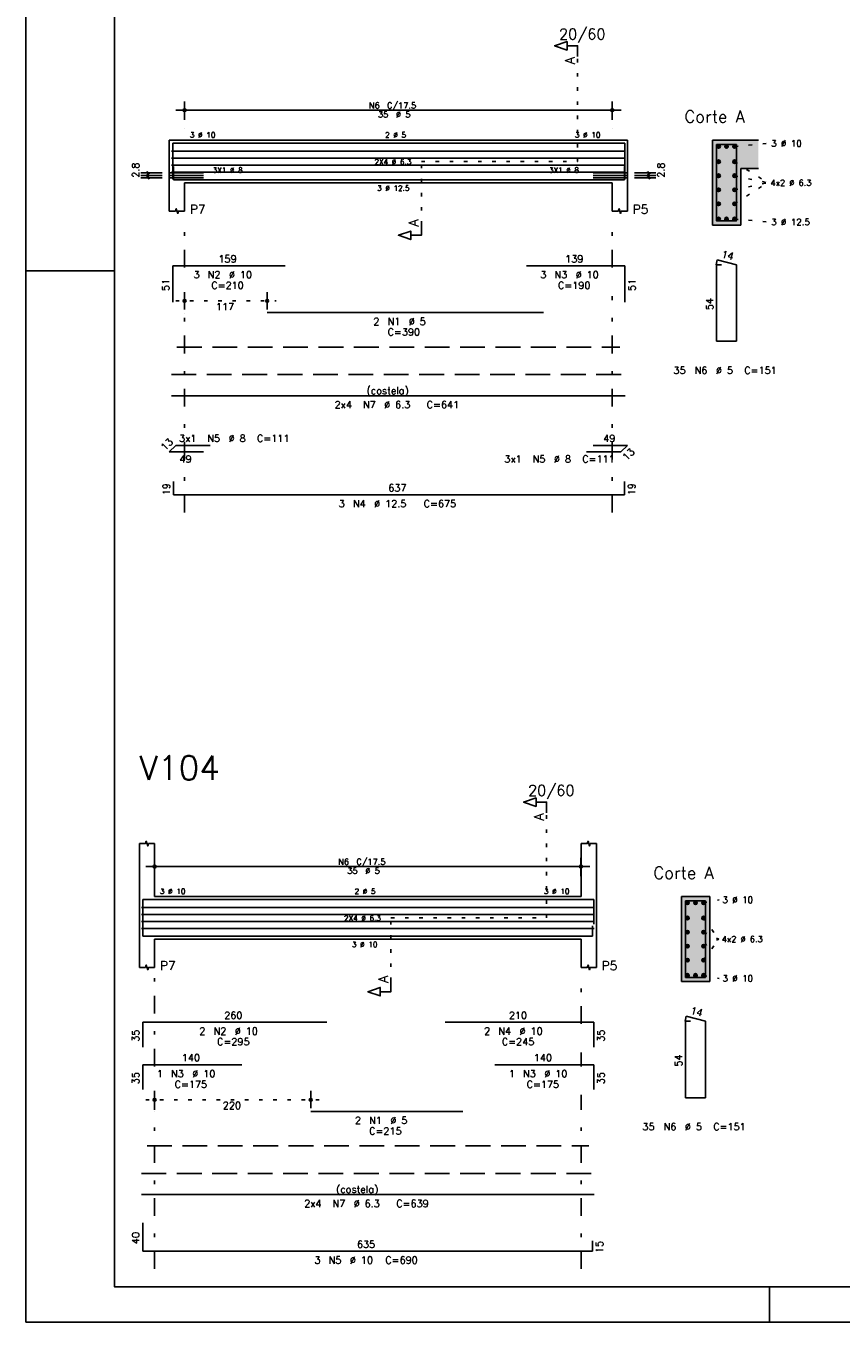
# Model space of a CAD drawing. Extents: x 0 to 84.1, y 0 to 59.4.
# Tile 1 of 7: x 0 to 23, y 0 to 36.6. Entities that reach past the tile are written whole.
import ezdxf

# ---------------------------------------------------------------- set-up
doc = ezdxf.new("R2010")
doc.units = 0
doc.header["$MEASUREMENT"] = 0
for name, pattern in [('ESTILO_TQS_0001', [1, 0.7, -0.3]), ('ESTILO_TQS_0002', [0.4, 0.1, -0.3]), ('ESTILO_TQS_0003', [1.5, 0.5, -0.4, 0.1, -0.5])]:
    doc.linetypes.add(name, pattern=pattern)
for name, color, linetype in [('1', 1, 'CONTINUOUS'), ('2', 2, 'CONTINUOUS'), ('4', 4, 'CONTINUOUS'), ('6', 6, 'CONTINUOUS'), ('7', 7, 'CONTINUOUS'), ('9', 9, 'CONTINUOUS')]:
    doc.layers.add(name, color=color, linetype=linetype)
doc.styles.get("Standard").update_dxf_attribs({"font": 'ROMANS.SHX'})

msp = doc.modelspace()

# ---------------------------------------------------------------- linework, layer by layer
at = {"layer": '1', "linetype": 'ESTILO_TQS_0002'}
for p, q in [((15.5831, 32.79), (15.5831, 35.76)), ((20.0145, 33.215), (20.9595, 33.3)), ((11.1698, 31.005), (11.1698, 32.79)), ((11.1698, 32.79), (15.5831, 32.79)), ((20.0145, 32.78448), (20.9445, 32.19)), ((20.0145, 32.38816), (20.9445, 32.19)), ((20.0145, 31.59552), (20.9445, 32.19)), ((20.0145, 31.99184), (20.9445, 32.19)), ((20.0145, 31.165), (20.9595, 31.08)), ((4.2315, 28.85), (7.0643, 28.85)), ((14.7079, 11.42), (14.7079, 14.39)), ((19.1381, 11.845), (19.5831, 11.93)), ((10.309, 9.635), (10.309, 11.42)), ((10.309, 11.42), (14.7079, 11.42)), ((19.1381, 11.41448), (19.5681, 10.82)), ((19.1381, 11.01816), (19.5681, 10.82)), ((19.1381, 10.22552), (19.5681, 10.82)), ((19.1381, 10.62184), (19.5681, 10.82)), ((19.1381, 9.795), (19.5831, 9.71)), ((3.3851, 6.28), (8.2939, 6.28))]:
    msp.add_line(p, q, dxfattribs=at)
at = {"layer": '1', "linetype": 'ESTILO_TQS_0001'}
for p, q in [((4.2658, 27.545), (16.7738, 27.545)), ((3.42, 4.975), (15.898, 4.975))]:
    msp.add_line(p, q, dxfattribs=at)
at = {"layer": '1', "linetype": 'Continuous'}
for centre in [(19.5645, 33.215), (19.7895, 33.215), (20.0145, 33.215), (19.5645, 32.78448), (20.0145, 32.78448), (19.5645, 32.38816), (20.0145, 32.38816), (19.5645, 31.99184), (20.0145, 31.99184), (19.5645, 31.59552), (20.0145, 31.59552), (19.5645, 31.165), (19.7895, 31.165), (20.0145, 31.165), (18.6881, 11.845), (18.9131, 11.845), (19.1381, 11.845), (18.6881, 11.41448), (19.1381, 11.41448), (18.6881, 11.01816), (19.1381, 11.01816), (18.6881, 10.62184), (19.1381, 10.62184), (18.6881, 10.22552), (19.1381, 10.22552), (18.6881, 9.795), (18.9131, 9.795), (19.1381, 9.795)]:
    msp.add_circle(centre, 0.05, dxfattribs=at)
at = {"layer": '2', "linetype": 'Continuous'}
for p, q in [((0, 59.400002), (0, 0)), ((4.4815, 33.97), (4.4815, 34.49)), ((16.5615, 33.97), (16.5615, 34.49)), ((4.2315, 34.24), (16.8115, 34.24)), ((4.4815, 33.72), (4.4815, 33.72)), ((16.5615, 33.72), (16.5615, 33.72)), ((4.0501, 33.39), (4.0501, 32.19)), ((4.0501, 33.39), (4.4815, 33.39)), ((4.4815, 33.39), (16.5581, 33.39)), ((16.5581, 33.39), (16.9895, 33.39)), ((16.9895, 33.39), (16.9895, 32.19)), ((20.6895, 33.39), (19.3895, 33.39)), ((19.3895, 33.39), (19.3895, 30.99)), ((3.8501, 32.47), (3.2501, 32.47)), ((3.8501, 32.4), (3.2501, 32.4)), ((3.8501, 32.33), (3.2501, 32.33)), ((3.4851, 32.435), (3.4151, 32.505)), ((3.4851, 32.365), (3.4151, 32.435)), ((3.4851, 32.295), (3.4151, 32.365)), ((3.4501, 32.33), (3.4501, 32.47)), ((17.1895, 32.47), (17.7895, 32.47)), ((17.1895, 32.4), (17.7895, 32.4)), ((17.1895, 32.33), (17.7895, 32.33)), ((17.6245, 32.435), (17.5545, 32.505)), ((17.6245, 32.365), (17.5545, 32.435)), ((17.6245, 32.295), (17.5545, 32.365)), ((17.5895, 32.33), (17.5895, 32.47)), ((20.1895, 30.99), (20.1895, 32.59)), ((20.1895, 32.59), (20.6895, 32.59)), ((4.0501, 32.19), (4.0501, 31.39)), ((4.4815, 32.19), (16.5581, 32.19)), ((4.4815, 32.19), (4.4815, 31.39)), ((16.5581, 32.19), (16.5581, 31.39)), ((16.9895, 32.19), (16.9895, 31.39)), ((19.3895, 30.99), (20.1895, 30.99)), ((0, 29.700001), (0.5, 29.700001)), ((0.5, 29.700001), (1.5, 29.700001)), ((1.5, 29.700001), (2.5, 29.700001)), ((4.4815, 28.61), (4.4815, 29.1)), ((6.8143, 28.61), (6.8143, 29.1)), ((4.4815, 28.51), (4.4815, 28.51)), ((6.8143, 28.51), (6.8143, 28.51)), ((3.2049, 12.02), (3.2049, 13.52)), ((3.6351, 12.02), (3.6351, 13.52)), ((15.6829, 12.02), (15.6829, 13.52)), ((16.1131, 12.02), (16.1131, 13.52)), ((3.3851, 12.87), (15.9251, 12.87)), ((3.6351, 12.6), (3.6351, 13.12)), ((15.6751, 12.6), (15.6751, 13.12)), ((3.6351, 12.35), (3.6351, 12.35)), ((15.6751, 12.35), (15.6751, 12.35)), ((3.2049, 12.02), (3.2049, 10.82)), ((3.6351, 12.02), (15.6829, 12.02)), ((16.1131, 12.02), (16.1131, 10.82)), ((19.3131, 12.02), (18.5131, 12.02)), ((18.5131, 12.02), (18.5131, 9.62)), ((19.3131, 9.62), (19.3131, 12.02)), ((3.2049, 10.82), (3.2049, 10.02)), ((3.6351, 10.82), (15.6829, 10.82)), ((3.6351, 10.82), (3.6351, 10.02)), ((15.6829, 10.82), (15.6829, 10.02)), ((16.1131, 10.82), (16.1131, 10.02)), ((18.5131, 9.62), (19.3131, 9.62)), ((3.6351, 6.04), (3.6351, 6.53)), ((8.0439, 6.04), (8.0439, 6.53)), ((3.6351, 5.94), (3.6351, 5.94)), ((8.0439, 5.94), (8.0439, 5.94)), ((21, 1), (21, 0)), ((0, 0), (84.100006, 0))]:
    msp.add_line(p, q, dxfattribs=at)
at = {"layer": '2', "linetype": 'ESTILO_TQS_0003'}
for p, q in [((4.4815, 29.792), (4.4815, 31.09)), ((16.5581, 29.792), (16.5581, 31.09)), ((4.4815, 22.87), (4.4815, 28.988)), ((16.5581, 22.87), (16.5581, 28.988)), ((3.6351, 7.222), (3.6351, 9.72)), ((15.6829, 8.422), (15.6829, 9.72)), ((15.6829, 7.222), (15.6829, 7.618)), ((3.6351, 1.5), (3.6351, 6.418)), ((15.6829, 1.5), (15.6829, 6.418))]:
    msp.add_line(p, q, dxfattribs=at)
at = {"layer": '2', "linetype": 'Continuous'}
for points in [[(83.100006, 1), (2.5, 1), (2.5, 58.400002), (83.100006, 58.400002), (83.100006, 1)], [(15.5831, 35.76), (15.5831, 36.06), (15.2831, 36.06), (15.2831, 35.94), (14.9331, 36.06), (15.2831, 36.18), (15.2831, 36.06)], [(4.0501, 31.39), (4.22266, 31.39), (4.24423, 31.45471), (4.28737, 31.32529), (4.30894, 31.39), (4.4815, 31.39)], [(16.5581, 31.39), (16.73066, 31.39), (16.75223, 31.45471), (16.79537, 31.32529), (16.81694, 31.39), (16.9895, 31.39)], [(11.1698, 31.005), (11.1698, 30.705), (10.8698, 30.705), (10.8698, 30.585), (10.5198, 30.705), (10.8698, 30.825), (10.8698, 30.705)], [(14.7079, 14.39), (14.7079, 14.69), (14.4079, 14.69), (14.4079, 14.57), (14.0579, 14.69), (14.4079, 14.81), (14.4079, 14.69)], [(3.2049, 13.52), (3.37698, 13.52), (3.39849, 13.58453), (3.44151, 13.45547), (3.46302, 13.52), (3.6351, 13.52)], [(15.6829, 13.52), (15.85498, 13.52), (15.87649, 13.58453), (15.91951, 13.45547), (15.94102, 13.52), (16.1131, 13.52)], [(3.2049, 10.02), (3.37698, 10.02), (3.39849, 10.08453), (3.44151, 9.95547), (3.46302, 10.02), (3.6351, 10.02)], [(15.6829, 10.02), (15.85498, 10.02), (15.87649, 10.08453), (15.91951, 9.95547), (15.94102, 10.02), (16.1131, 10.02)], [(10.309, 9.635), (10.309, 9.335), (10.009, 9.335), (10.009, 9.215), (9.659, 9.335), (10.009, 9.455), (10.009, 9.335)]]:
    msp.add_lwpolyline(points, dxfattribs=at)
for centre, radius in [((4.4815, 34.24), 0.041625), ((4.4815, 34.24), 0.02075), ((16.5615, 34.24), 0.041625), ((16.5615, 34.24), 0.02075), ((4.4815, 28.85), 0.04), ((4.4815, 28.85), 0.02), ((6.8143, 28.85), 0.04), ((6.8143, 28.85), 0.02), ((3.6351, 12.87), 0.041625), ((3.6351, 12.87), 0.02075), ((15.6751, 12.87), 0.041625), ((15.6751, 12.87), 0.02075), ((3.6351, 6.28), 0.04), ((3.6351, 6.28), 0.02), ((8.0439, 6.28), 0.04), ((8.0439, 6.28), 0.02)]:
    msp.add_circle(centre, radius, dxfattribs=at)
at = {"layer": '4', "linetype": 'Continuous'}
for p, q in [((4.1101, 33.08724), (16.9299, 33.08724)), ((4.1458, 32.29), (4.1458, 33.31)), ((4.1458, 33.31), (7.3258, 33.31)), ((6.8143, 33.31), (14.6143, 33.31)), ((14.1395, 33.31), (16.9195, 33.31)), ((16.9195, 33.31), (16.9195, 32.29)), ((4.1101, 32.88908), (16.9299, 32.88908)), ((4.1101, 32.69092), (16.9299, 32.69092)), ((4.1658, 32.65), (4.1658, 32.27)), ((16.9058, 32.27), (16.9058, 32.65)), ((5.0201, 32.47), (4.0501, 32.47)), ((5.0201, 32.4), (4.0501, 32.4)), ((5.0201, 32.33), (4.0501, 32.33)), ((4.1101, 32.49276), (16.9299, 32.49276)), ((4.1658, 32.27), (16.9058, 32.27)), ((16.0195, 32.47), (16.9895, 32.47)), ((16.0195, 32.4), (16.9895, 32.4)), ((16.0195, 32.33), (16.9895, 32.33)), ((3.3, 11.24), (3.3, 11.94)), ((3.3, 11.94), (8.5, 11.94)), ((3.3, 11.24), (3.3, 11.94)), ((3.3, 11.94), (6.1, 11.94)), ((8.0439, 11.94), (12.3439, 11.94)), ((11.84166, 11.94), (16.04166, 11.94)), ((13.2431, 11.94), (16.0431, 11.94)), ((16.04166, 11.94), (16.04166, 11.24)), ((16.0431, 11.94), (16.0431, 11.24)), ((3.2649, 11.71724), (16.0535, 11.71724)), ((3.2649, 11.51908), (16.0535, 11.51908)), ((3.3, 11.7), (3.3, 10.9)), ((3.2649, 11.32092), (16.0535, 11.32092)), ((3.2649, 11.12276), (16.0535, 11.12276)), ((16, 10.9), (16, 11.2)), ((3.3, 10.9), (16, 10.9))]:
    msp.add_line(p, q, dxfattribs=at)
for points in [[(19.5095, 33.27), (19.5095, 31.11), (20.0695, 31.11), (20.0695, 33.27), (19.5095, 33.27)], [(18.6331, 11.9), (18.6331, 9.74), (19.1931, 9.74), (19.1931, 11.9), (18.6331, 11.9)]]:
    msp.add_lwpolyline(points, dxfattribs=at)
at = {"layer": '6', "linetype": 'Continuous'}
for p, q in [((4.1458, 28.82), (4.1458, 29.84)), ((4.1458, 29.84), (7.3258, 29.84)), ((14.1395, 29.84), (16.9195, 29.84)), ((16.9195, 29.84), (16.9195, 28.82)), ((19.527282, 30.01), (19.492282, 29.874446)), ((19.6495, 29.87), (19.5095, 29.87)), ((19.5095, 29.87), (19.5095, 27.71)), ((20.0695, 29.87), (19.527282, 30.01)), ((20.0695, 27.71), (20.0695, 29.87)), ((6.8143, 28.52), (14.6143, 28.52)), ((19.5095, 27.71), (20.0695, 27.71)), ((4.1101, 26.17), (16.9299, 26.17)), ((4.0501, 24.586152), (4.233948, 24.77)), ((5.0201, 24.586152), (4.0501, 24.586152)), ((4.233948, 24.77), (5.203948, 24.77)), ((16.805652, 24.586152), (15.835652, 24.586152)), ((16.0195, 24.77), (16.9895, 24.77)), ((16.9895, 24.77), (16.805652, 24.586152)), ((4.1658, 23.75), (4.1658, 23.37)), ((16.9058, 23.37), (16.9058, 23.75)), ((4.1658, 23.37), (16.9058, 23.37)), ((3.3, 7.77), (3.3, 8.47)), ((3.3, 8.47), (8.5, 8.47)), ((11.84166, 8.47), (16.04166, 8.47)), ((16.04166, 8.47), (16.04166, 7.77)), ((18.650882, 8.64), (18.615882, 8.504446)), ((18.7731, 8.5), (18.6331, 8.5)), ((18.6331, 8.5), (18.6331, 6.34)), ((19.1931, 8.5), (18.650882, 8.64)), ((19.1931, 6.34), (19.1931, 8.5)), ((3.3, 6.57), (3.3, 7.27)), ((3.3, 7.27), (6.1, 7.27)), ((13.2431, 7.27), (16.0431, 7.27)), ((16.0431, 7.27), (16.0431, 6.57)), ((18.6331, 6.34), (19.1931, 6.34)), ((8.0439, 5.95), (12.3439, 5.95)), ((3.2649, 3.6), (16.0535, 3.6)), ((3.3, 2.8), (3.3, 2)), ((16, 2), (16, 2.3)), ((3.3, 2), (16, 2))]:
    msp.add_line(p, q, dxfattribs=at)
at = {"layer": '6', "linetype": 'ESTILO_TQS_0001'}
for p, q in [((4.1101, 26.77), (16.9299, 26.77)), ((3.2649, 4.2), (16.0535, 4.2))]:
    msp.add_line(p, q, dxfattribs=at)
at = {"layer": '9', "linetype": 'Continuous'}
for points in [[(19.3895, 30.99), (20.1895, 30.99), (19.3895, 33.39)], [(20.1895, 30.99), (20.1895, 32.59), (19.3895, 33.39)], [(19.3895, 33.39), (20.1895, 32.59), (20.6895, 33.39)], [(20.1895, 32.59), (20.6895, 32.59), (20.6895, 33.39)], [(19.6145, 33.215), (19.5395, 33.258301), (19.517515, 33.232101)], [(19.6145, 33.215), (19.517515, 33.232101), (19.517515, 33.197899)], [(19.6145, 33.215), (19.517515, 33.197899), (19.5395, 33.171699)], [(19.6145, 33.215), (19.573182, 33.26424), (19.5395, 33.258301)], [(19.6145, 33.215), (19.5395, 33.171699), (19.573182, 33.16576)], [(19.6145, 33.215), (19.602802, 33.247139), (19.573182, 33.26424)], [(19.6145, 33.215), (19.573182, 33.16576), (19.602802, 33.182861)], [(19.6145, 33.215), (19.602802, 33.182861), (19.6145, 33.215)], [(19.8395, 33.215), (19.7645, 33.258301), (19.742515, 33.232101)], [(19.8395, 33.215), (19.742515, 33.232101), (19.742515, 33.197899)], [(19.8395, 33.215), (19.742515, 33.197899), (19.7645, 33.171699)], [(19.8395, 33.215), (19.798182, 33.26424), (19.7645, 33.258301)], [(19.8395, 33.215), (19.7645, 33.171699), (19.798182, 33.16576)], [(19.8395, 33.215), (19.827802, 33.247139), (19.798182, 33.26424)], [(19.8395, 33.215), (19.798182, 33.16576), (19.827802, 33.182861)], [(19.8395, 33.215), (19.827802, 33.182861), (19.8395, 33.215)], [(20.0645, 33.215), (19.9895, 33.258301), (19.967515, 33.232101)], [(20.0645, 33.215), (19.967515, 33.232101), (19.967515, 33.197899)], [(20.0645, 33.215), (19.967515, 33.197899), (19.9895, 33.171699)], [(20.0645, 33.215), (20.023182, 33.26424), (19.9895, 33.258301)], [(20.0645, 33.215), (19.9895, 33.171699), (20.023182, 33.16576)], [(20.0645, 33.215), (20.052802, 33.247139), (20.023182, 33.26424)], [(20.0645, 33.215), (20.023182, 33.16576), (20.052802, 33.182861)], [(20.0645, 33.215), (20.052802, 33.182861), (20.0645, 33.215)], [(19.6145, 32.78448), (19.5395, 32.827781), (19.517515, 32.801581)], [(19.6145, 32.78448), (19.517515, 32.801581), (19.517515, 32.767379)], [(19.6145, 32.78448), (19.517515, 32.767379), (19.5395, 32.741179)], [(19.6145, 32.78448), (19.573182, 32.83372), (19.5395, 32.827781)], [(19.6145, 32.78448), (19.5395, 32.741179), (19.573182, 32.73524)], [(19.6145, 32.78448), (19.602802, 32.816619), (19.573182, 32.83372)], [(19.6145, 32.78448), (19.573182, 32.73524), (19.602802, 32.752341)], [(19.6145, 32.78448), (19.602802, 32.752341), (19.6145, 32.78448)], [(20.0645, 32.78448), (19.9895, 32.827781), (19.967515, 32.801581)], [(20.0645, 32.78448), (19.967515, 32.801581), (19.967515, 32.767379)], [(20.0645, 32.78448), (19.967515, 32.767379), (19.9895, 32.741179)], [(20.0645, 32.78448), (20.023182, 32.83372), (19.9895, 32.827781)], [(20.0645, 32.78448), (19.9895, 32.741179), (20.023182, 32.73524)], [(20.0645, 32.78448), (20.052802, 32.816619), (20.023182, 32.83372)], [(20.0645, 32.78448), (20.023182, 32.73524), (20.052802, 32.752341)], [(20.0645, 32.78448), (20.052802, 32.752341), (20.0645, 32.78448)], [(19.6145, 32.38816), (19.5395, 32.431461), (19.517515, 32.405261)], [(19.6145, 32.38816), (19.517515, 32.405261), (19.517515, 32.371059)], [(19.6145, 32.38816), (19.517515, 32.371059), (19.5395, 32.344859)], [(19.6145, 32.38816), (19.573182, 32.4374), (19.5395, 32.431461)], [(19.6145, 32.38816), (19.5395, 32.344859), (19.573182, 32.33892)], [(19.6145, 32.38816), (19.602802, 32.420299), (19.573182, 32.4374)], [(19.6145, 32.38816), (19.573182, 32.33892), (19.602802, 32.356021)], [(19.6145, 32.38816), (19.602802, 32.356021), (19.6145, 32.38816)], [(20.0645, 32.38816), (19.9895, 32.431461), (19.967515, 32.405261)], [(20.0645, 32.38816), (19.967515, 32.405261), (19.967515, 32.371059)], [(20.0645, 32.38816), (19.967515, 32.371059), (19.9895, 32.344859)], [(20.0645, 32.38816), (20.023182, 32.4374), (19.9895, 32.431461)], [(20.0645, 32.38816), (19.9895, 32.344859), (20.023182, 32.33892)], [(20.0645, 32.38816), (20.052802, 32.420299), (20.023182, 32.4374)], [(20.0645, 32.38816), (20.023182, 32.33892), (20.052802, 32.356021)], [(20.0645, 32.38816), (20.052802, 32.356021), (20.0645, 32.38816)], [(19.6145, 31.99184), (19.5395, 32.035141), (19.517515, 32.008941)], [(19.6145, 31.99184), (19.517515, 32.008941), (19.517515, 31.974739)], [(19.6145, 31.99184), (19.517515, 31.974739), (19.5395, 31.948539)], [(19.6145, 31.99184), (19.573182, 32.04108), (19.5395, 32.035141)], [(19.6145, 31.99184), (19.5395, 31.948539), (19.573182, 31.9426)], [(19.6145, 31.99184), (19.602802, 32.023979), (19.573182, 32.04108)], [(19.6145, 31.99184), (19.573182, 31.9426), (19.602802, 31.959701)], [(19.6145, 31.99184), (19.602802, 31.959701), (19.6145, 31.99184)], [(20.0645, 31.99184), (19.9895, 32.035141), (19.967515, 32.008941)], [(20.0645, 31.99184), (19.967515, 32.008941), (19.967515, 31.974739)], [(20.0645, 31.99184), (19.967515, 31.974739), (19.9895, 31.948539)], [(20.0645, 31.99184), (20.023182, 32.04108), (19.9895, 32.035141)], [(20.0645, 31.99184), (19.9895, 31.948539), (20.023182, 31.9426)], [(20.0645, 31.99184), (20.052802, 32.023979), (20.023182, 32.04108)], [(20.0645, 31.99184), (20.023182, 31.9426), (20.052802, 31.959701)], [(20.0645, 31.99184), (20.052802, 31.959701), (20.0645, 31.99184)], [(19.6145, 31.59552), (19.5395, 31.638821), (19.517515, 31.612621)], [(19.6145, 31.59552), (19.517515, 31.612621), (19.517515, 31.578419)], [(19.6145, 31.59552), (19.517515, 31.578419), (19.5395, 31.552219)], [(19.6145, 31.59552), (19.573182, 31.64476), (19.5395, 31.638821)], [(19.6145, 31.59552), (19.5395, 31.552219), (19.573182, 31.54628)], [(19.6145, 31.59552), (19.602802, 31.627659), (19.573182, 31.64476)], [(19.6145, 31.59552), (19.573182, 31.54628), (19.602802, 31.563381)], [(19.6145, 31.59552), (19.602802, 31.563381), (19.6145, 31.59552)], [(20.0645, 31.59552), (19.9895, 31.638821), (19.967515, 31.612621)], [(20.0645, 31.59552), (19.967515, 31.612621), (19.967515, 31.578419)], [(20.0645, 31.59552), (19.967515, 31.578419), (19.9895, 31.552219)], [(20.0645, 31.59552), (20.023182, 31.64476), (19.9895, 31.638821)], [(20.0645, 31.59552), (19.9895, 31.552219), (20.023182, 31.54628)], [(20.0645, 31.59552), (20.052802, 31.627659), (20.023182, 31.64476)], [(20.0645, 31.59552), (20.023182, 31.54628), (20.052802, 31.563381)], [(20.0645, 31.59552), (20.052802, 31.563381), (20.0645, 31.59552)], [(19.6145, 31.165), (19.5395, 31.208301), (19.517515, 31.182101)], [(19.6145, 31.165), (19.517515, 31.182101), (19.517515, 31.147899)], [(19.6145, 31.165), (19.517515, 31.147899), (19.5395, 31.121699)], [(19.6145, 31.165), (19.573182, 31.21424), (19.5395, 31.208301)], [(19.6145, 31.165), (19.5395, 31.121699), (19.573182, 31.11576)], [(19.6145, 31.165), (19.602802, 31.197139), (19.573182, 31.21424)], [(19.6145, 31.165), (19.573182, 31.11576), (19.602802, 31.132861)], [(19.6145, 31.165), (19.602802, 31.132861), (19.6145, 31.165)], [(19.8395, 31.165), (19.7645, 31.208301), (19.742515, 31.182101)], [(19.8395, 31.165), (19.742515, 31.182101), (19.742515, 31.147899)], [(19.8395, 31.165), (19.742515, 31.147899), (19.7645, 31.121699)], [(19.8395, 31.165), (19.798182, 31.21424), (19.7645, 31.208301)], [(19.8395, 31.165), (19.7645, 31.121699), (19.798182, 31.11576)], [(19.8395, 31.165), (19.827802, 31.197139), (19.798182, 31.21424)], [(19.8395, 31.165), (19.798182, 31.11576), (19.827802, 31.132861)], [(19.8395, 31.165), (19.827802, 31.132861), (19.8395, 31.165)], [(20.0645, 31.165), (19.9895, 31.208301), (19.967515, 31.182101)], [(20.0645, 31.165), (19.967515, 31.182101), (19.967515, 31.147899)], [(20.0645, 31.165), (19.967515, 31.147899), (19.9895, 31.121699)], [(20.0645, 31.165), (20.023182, 31.21424), (19.9895, 31.208301)], [(20.0645, 31.165), (19.9895, 31.121699), (20.023182, 31.11576)], [(20.0645, 31.165), (20.052802, 31.197139), (20.023182, 31.21424)], [(20.0645, 31.165), (20.023182, 31.11576), (20.052802, 31.132861)], [(20.0645, 31.165), (20.052802, 31.132861), (20.0645, 31.165)], [(19.3131, 9.62), (19.3131, 12.02), (18.5131, 12.02)], [(19.3131, 9.62), (18.5131, 12.02), (18.5131, 9.62)], [(18.7381, 11.845), (18.6631, 11.888301), (18.641115, 11.862101)], [(18.7381, 11.845), (18.641115, 11.862101), (18.641115, 11.827899)], [(18.7381, 11.845), (18.641115, 11.827899), (18.6631, 11.801699)], [(18.7381, 11.845), (18.696782, 11.89424), (18.6631, 11.888301)], [(18.7381, 11.845), (18.6631, 11.801699), (18.696782, 11.79576)], [(18.7381, 11.845), (18.726402, 11.877139), (18.696782, 11.89424)], [(18.7381, 11.845), (18.696782, 11.79576), (18.726402, 11.812861)], [(18.7381, 11.845), (18.726402, 11.812861), (18.7381, 11.845)], [(18.9631, 11.845), (18.8881, 11.888301), (18.866115, 11.862101)], [(18.9631, 11.845), (18.866115, 11.862101), (18.866115, 11.827899)], [(18.9631, 11.845), (18.866115, 11.827899), (18.8881, 11.801699)], [(18.9631, 11.845), (18.921782, 11.89424), (18.8881, 11.888301)], [(18.9631, 11.845), (18.8881, 11.801699), (18.921782, 11.79576)], [(18.9631, 11.845), (18.951402, 11.877139), (18.921782, 11.89424)], [(18.9631, 11.845), (18.921782, 11.79576), (18.951402, 11.812861)], [(18.9631, 11.845), (18.951402, 11.812861), (18.9631, 11.845)], [(19.1881, 11.845), (19.1131, 11.888301), (19.091115, 11.862101)], [(19.1881, 11.845), (19.091115, 11.862101), (19.091115, 11.827899)], [(19.1881, 11.845), (19.091115, 11.827899), (19.1131, 11.801699)], [(19.1881, 11.845), (19.146782, 11.89424), (19.1131, 11.888301)], [(19.1881, 11.845), (19.1131, 11.801699), (19.146782, 11.79576)], [(19.1881, 11.845), (19.176402, 11.877139), (19.146782, 11.89424)], [(19.1881, 11.845), (19.146782, 11.79576), (19.176402, 11.812861)], [(19.1881, 11.845), (19.176402, 11.812861), (19.1881, 11.845)], [(18.7381, 11.41448), (18.6631, 11.457781), (18.641115, 11.431581)], [(18.7381, 11.41448), (18.641115, 11.431581), (18.641115, 11.397379)], [(18.7381, 11.41448), (18.641115, 11.397379), (18.6631, 11.371179)], [(18.7381, 11.41448), (18.696782, 11.46372), (18.6631, 11.457781)], [(18.7381, 11.41448), (18.6631, 11.371179), (18.696782, 11.36524)], [(18.7381, 11.41448), (18.726402, 11.446619), (18.696782, 11.46372)], [(18.7381, 11.41448), (18.696782, 11.36524), (18.726402, 11.382341)], [(18.7381, 11.41448), (18.726402, 11.382341), (18.7381, 11.41448)], [(19.1881, 11.41448), (19.1131, 11.457781), (19.091115, 11.431581)], [(19.1881, 11.41448), (19.091115, 11.431581), (19.091115, 11.397379)], [(19.1881, 11.41448), (19.091115, 11.397379), (19.1131, 11.371179)], [(19.1881, 11.41448), (19.146782, 11.46372), (19.1131, 11.457781)], [(19.1881, 11.41448), (19.1131, 11.371179), (19.146782, 11.36524)], [(19.1881, 11.41448), (19.176402, 11.446619), (19.146782, 11.46372)], [(19.1881, 11.41448), (19.146782, 11.36524), (19.176402, 11.382341)], [(19.1881, 11.41448), (19.176402, 11.382341), (19.1881, 11.41448)], [(18.7381, 11.01816), (18.6631, 11.061461), (18.641115, 11.035261)], [(18.7381, 11.01816), (18.641115, 11.035261), (18.641115, 11.001059)], [(18.7381, 11.01816), (18.641115, 11.001059), (18.6631, 10.974859)], [(18.7381, 11.01816), (18.696782, 11.0674), (18.6631, 11.061461)], [(18.7381, 11.01816), (18.6631, 10.974859), (18.696782, 10.96892)], [(18.7381, 11.01816), (18.726402, 11.050299), (18.696782, 11.0674)], [(18.7381, 11.01816), (18.696782, 10.96892), (18.726402, 10.986021)], [(18.7381, 11.01816), (18.726402, 10.986021), (18.7381, 11.01816)], [(19.1881, 11.01816), (19.1131, 11.061461), (19.091115, 11.035261)], [(19.1881, 11.01816), (19.091115, 11.035261), (19.091115, 11.001059)], [(19.1881, 11.01816), (19.091115, 11.001059), (19.1131, 10.974859)], [(19.1881, 11.01816), (19.146782, 11.0674), (19.1131, 11.061461)], [(19.1881, 11.01816), (19.1131, 10.974859), (19.146782, 10.96892)], [(19.1881, 11.01816), (19.176402, 11.050299), (19.146782, 11.0674)], [(19.1881, 11.01816), (19.146782, 10.96892), (19.176402, 10.986021)], [(19.1881, 11.01816), (19.176402, 10.986021), (19.1881, 11.01816)], [(18.7381, 10.62184), (18.6631, 10.665141), (18.641115, 10.638941)], [(18.7381, 10.62184), (18.641115, 10.638941), (18.641115, 10.604739)], [(18.7381, 10.62184), (18.641115, 10.604739), (18.6631, 10.578539)], [(18.7381, 10.62184), (18.696782, 10.67108), (18.6631, 10.665141)], [(18.7381, 10.62184), (18.6631, 10.578539), (18.696782, 10.5726)], [(18.7381, 10.62184), (18.726402, 10.653979), (18.696782, 10.67108)], [(18.7381, 10.62184), (18.696782, 10.5726), (18.726402, 10.589701)], [(18.7381, 10.62184), (18.726402, 10.589701), (18.7381, 10.62184)], [(19.1881, 10.62184), (19.1131, 10.665141), (19.091115, 10.638941)], [(19.1881, 10.62184), (19.091115, 10.638941), (19.091115, 10.604739)], [(19.1881, 10.62184), (19.091115, 10.604739), (19.1131, 10.578539)], [(19.1881, 10.62184), (19.146782, 10.67108), (19.1131, 10.665141)], [(19.1881, 10.62184), (19.1131, 10.578539), (19.146782, 10.5726)], [(19.1881, 10.62184), (19.176402, 10.653979), (19.146782, 10.67108)], [(19.1881, 10.62184), (19.146782, 10.5726), (19.176402, 10.589701)], [(19.1881, 10.62184), (19.176402, 10.589701), (19.1881, 10.62184)], [(18.7381, 10.22552), (18.6631, 10.268821), (18.641115, 10.242621)], [(18.7381, 10.22552), (18.696782, 10.27476), (18.6631, 10.268821)], [(18.7381, 10.22552), (18.726402, 10.257659), (18.696782, 10.27476)], [(19.1881, 10.22552), (19.1131, 10.268821), (19.091115, 10.242621)], [(19.1881, 10.22552), (19.146782, 10.27476), (19.1131, 10.268821)], [(19.1881, 10.22552), (19.176402, 10.257659), (19.146782, 10.27476)], [(18.7381, 10.22552), (18.641115, 10.242621), (18.641115, 10.208419)], [(18.7381, 10.22552), (18.641115, 10.208419), (18.6631, 10.182219)], [(18.7381, 10.22552), (18.6631, 10.182219), (18.696782, 10.17628)], [(18.7381, 10.22552), (18.696782, 10.17628), (18.726402, 10.193381)], [(18.7381, 10.22552), (18.726402, 10.193381), (18.7381, 10.22552)], [(19.1881, 10.22552), (19.091115, 10.242621), (19.091115, 10.208419)], [(19.1881, 10.22552), (19.091115, 10.208419), (19.1131, 10.182219)], [(19.1881, 10.22552), (19.1131, 10.182219), (19.146782, 10.17628)], [(19.1881, 10.22552), (19.146782, 10.17628), (19.176402, 10.193381)], [(19.1881, 10.22552), (19.176402, 10.193381), (19.1881, 10.22552)], [(19.3131, 9.62), (18.5131, 9.62), (19.3131, 9.62)], [(18.7381, 9.795), (18.6631, 9.838301), (18.641115, 9.812101)], [(18.7381, 9.795), (18.641115, 9.812101), (18.641115, 9.777899)], [(18.7381, 9.795), (18.641115, 9.777899), (18.6631, 9.751699)], [(18.7381, 9.795), (18.696782, 9.84424), (18.6631, 9.838301)], [(18.7381, 9.795), (18.6631, 9.751699), (18.696782, 9.74576)], [(18.7381, 9.795), (18.726402, 9.827139), (18.696782, 9.84424)], [(18.7381, 9.795), (18.696782, 9.74576), (18.726402, 9.762861)], [(18.7381, 9.795), (18.726402, 9.762861), (18.7381, 9.795)], [(18.9631, 9.795), (18.8881, 9.838301), (18.866115, 9.812101)], [(18.9631, 9.795), (18.866115, 9.812101), (18.866115, 9.777899)], [(18.9631, 9.795), (18.866115, 9.777899), (18.8881, 9.751699)], [(18.9631, 9.795), (18.921782, 9.84424), (18.8881, 9.838301)], [(18.9631, 9.795), (18.8881, 9.751699), (18.921782, 9.74576)], [(18.9631, 9.795), (18.951402, 9.827139), (18.921782, 9.84424)], [(18.9631, 9.795), (18.921782, 9.74576), (18.951402, 9.762861)], [(18.9631, 9.795), (18.951402, 9.762861), (18.9631, 9.795)], [(19.1881, 9.795), (19.1131, 9.838301), (19.091115, 9.812101)], [(19.1881, 9.795), (19.091115, 9.812101), (19.091115, 9.777899)], [(19.1881, 9.795), (19.091115, 9.777899), (19.1131, 9.751699)], [(19.1881, 9.795), (19.146782, 9.84424), (19.1131, 9.838301)], [(19.1881, 9.795), (19.1131, 9.751699), (19.146782, 9.74576)], [(19.1881, 9.795), (19.176402, 9.827139), (19.146782, 9.84424)], [(19.1881, 9.795), (19.146782, 9.74576), (19.176402, 9.762861)], [(19.1881, 9.795), (19.176402, 9.762861), (19.1881, 9.795)]]:
    msp.add_solid(points, dxfattribs=at)

# ---------------------------------------------------------------- texts
at = {"layer": '2', "linetype": 'Continuous'}
for s, height, p in [('20/60', 0.3, (15.0581, 36.24)), ('N6', 0.17, (9.6885, 34.291)), ('C/17.5', 0.17, (10.1985, 34.291)), ('35', 0.17, (9.9435, 34.036)), ('%%c 5', 0.17, (10.4535, 34.036)), ('Corte A', 0.34, (18.5995, 33.89)), ('3 %%c 10', 0.15, (4.6315, 33.465)), ('2 %%c 5', 0.15, (10.1448, 33.465)), ('3 %%c 10', 0.15, (15.5081, 33.465)), ('3 %%c 10', 0.18, (21.0495, 33.21)), (' 3X1 %%c 8', 0.15, (5.1701, 32.47)), ('2X4 %%c 6.3', 0.15, (9.845, 32.70592)), (' 3X1 %%c 8', 0.15, (14.6695, 32.47)), ('4x2 %%c 6.3', 0.17, (21.0295, 32.105)), ('3 %%c 12.5', 0.15, (9.9198, 31.965)), ('P7', 0.25, (4.6315, 31.315)), ('P5', 0.25, (17.1395, 31.315)), ('3 %%c 12.5', 0.18, (21.0495, 30.99)), ('159', 0.2, (5.4358, 29.94)), ('139', 0.2, (15.2295, 29.94)), ('3', 0.2, (4.7358, 29.49)), ('N2', 0.2, (5.1358, 29.49)), ('%%c 10', 0.2, (5.7358, 29.49)), ('3', 0.2, (14.5295, 29.49)), ('N3', 0.2, (14.9295, 29.49)), ('%%c 10', 0.2, (15.5295, 29.49)), ('C=210', 0.2, (5.2358, 29.19)), ('C=190', 0.2, (15.0295, 29.19)), ('117', 0.2, (5.3679, 28.59)), ('2', 0.2, (9.8143, 28.17)), ('N1', 0.2, (10.2143, 28.17)), ('%%c 5', 0.2, (10.8143, 28.17)), ('C=390', 0.2, (10.2143, 27.87)), ('35', 0.2, (18.2895, 26.79)), ('N6', 0.2, (18.8895, 26.79)), ('%%c 5', 0.2, (19.4895, 26.79)), ('C=151', 0.2, (20.2895, 26.79)), ('(costela)', 0.2, (9.62, 26.22)), ('2x4', 0.2, (8.72, 25.82)), ('N7', 0.2, (9.52, 25.82)), ('%%c 6.3', 0.2, (10.12, 25.82)), ('C=641', 0.2, (11.32, 25.82)), ('3x1', 0.2, (4.325872, 24.87)), ('N5', 0.2, (5.125872, 24.87)), ('%%c 8', 0.2, (5.725872, 24.87)), ('C=111', 0.2, (6.525872, 24.87)), ('49', 0.2, (16.3045, 24.87)), ('49', 0.2, (4.3351, 24.286152)), ('3x1', 0.2, (13.513728, 24.286152)), ('N5', 0.2, (14.313728, 24.286152)), ('%%c 8', 0.2, (14.913728, 24.286152)), ('C=111', 0.2, (15.713728, 24.286152)), ('637', 0.2, (10.2358, 23.47)), ('3', 0.2, (8.8358, 23.02)), ('N4', 0.2, (9.2358, 23.02)), ('%%c 12.5', 0.2, (9.8358, 23.02)), ('C=675', 0.2, (11.2358, 23.02)), ('20/60', 0.3, (14.1829, 14.87)), ('N6', 0.17, (8.8221, 12.921)), ('35', 0.17, (9.0771, 12.666)), ('C/17.5', 0.17, (9.3321, 12.921)), ('%%c 5', 0.17, (9.5871, 12.666)), ('Corte A', 0.34, (17.7231, 12.52)), ('3 %%c 10', 0.15, (3.7851, 12.095)), ('2 %%c 5', 0.15, (9.284, 12.095)), ('3 %%c 10', 0.15, (14.6329, 12.095)), ('3 %%c 10', 0.18, (19.6731, 11.84)), ('2X4 %%c 6.3', 0.15, (8.9842, 11.33592)), ('3 %%c 10', 0.15, (9.209, 10.595)), ('4x2 %%c 6.3', 0.17, (19.6531, 10.735)), ('P7', 0.25, (3.7851, 9.945)), ('P5', 0.25, (16.2631, 9.945)), ('3 %%c 10', 0.18, (19.6731, 9.62)), ('260', 0.2, (5.6, 8.57)), ('210', 0.2, (13.64166, 8.57)), ('2', 0.2, (4.9, 8.12)), ('N2', 0.2, (5.3, 8.12)), ('%%c 10', 0.2, (5.9, 8.12)), ('2', 0.2, (12.94166, 8.12)), ('N4', 0.2, (13.34166, 8.12)), ('%%c 10', 0.2, (13.94166, 8.12)), ('C=295', 0.2, (5.4, 7.82)), ('C=245', 0.2, (13.44166, 7.82)), ('140', 0.2, (4.4, 7.37)), ('140', 0.2, (14.3431, 7.37)), ('1', 0.2, (3.7, 6.92)), ('N3', 0.2, (4.1, 6.92)), ('%%c 10', 0.2, (4.7, 6.92)), ('1', 0.2, (13.6431, 6.92)), ('N3', 0.2, (14.0431, 6.92)), ('%%c 10', 0.2, (14.6431, 6.92)), ('C=175', 0.2, (4.2, 6.62)), ('C=175', 0.2, (14.1431, 6.62)), ('220', 0.2, (5.5595, 6.02)), ('2', 0.2, (9.2939, 5.6)), ('C=215', 0.2, (9.6939, 5.3)), ('N1', 0.2, (9.6939, 5.6)), ('%%c 5', 0.2, (10.2939, 5.6)), ('35', 0.2, (17.4131, 5.42)), ('N6', 0.2, (18.0131, 5.42)), ('%%c 5', 0.2, (18.6131, 5.42)), ('C=151', 0.2, (19.4131, 5.42)), ('(costela)', 0.2, (8.7592, 3.65)), ('2x4', 0.2, (7.8592, 3.25)), ('N7', 0.2, (8.6592, 3.25)), ('%%c 6.3', 0.2, (9.2592, 3.25)), ('C=639', 0.2, (10.4592, 3.25)), ('635', 0.2, (9.35, 2.1)), ('3', 0.2, (8.15, 1.65)), ('N5', 0.2, (8.55, 1.65)), ('%%c 10', 0.2, (9.15, 1.65)), ('C=690', 0.2, (10.15, 1.65))]:
    msp.add_text(s, height=height, dxfattribs=at).set_placement(p)
for s, height, rotation, p in [('A', 0.272, 90, (15.5015, 35.5424)), ('2.8', 0.2, 90, (3.2001, 32.33)), ('2.8', 0.2, 90, (18.0395, 32.33)), ('A', 0.272, 90, (11.0882, 30.9506)), ('14', 0.2, 345.522488, (19.629742, 30.086825)), ('51', 0.2, 90, (4.0458, 29.13)), ('51', 0.2, 90, (17.2195, 29.13)), ('54', 0.2, 90, (19.4095, 28.59)), ('13', 0.2, 45, (3.929892, 24.607365)), ('13', 0.2, 45, (16.968287, 24.324523)), ('19', 0.2, 90, (4.0658, 23.36)), ('19', 0.2, 90, (17.2058, 23.36)), ('A', 0.272, 90, (14.6263, 14.1724)), ('A', 0.272, 90, (10.2274, 9.5806)), ('14', 0.2, 345.522488, (18.753342, 8.716825)), ('35', 0.2, 90, (3.2, 7.92)), ('35', 0.2, 90, (16.34166, 7.92)), ('54', 0.2, 90, (18.5331, 7.22)), ('35', 0.2, 90, (3.2, 6.72)), ('35', 0.2, 90, (16.3431, 6.72)), ('40', 0.2, 90, (3.2, 2.2)), ('15', 0.2, 90, (16.3, 1.95))]:
    msp.add_text(s, height=height, rotation=rotation, dxfattribs=at).set_placement(p)
at = {"layer": '7', "linetype": 'Continuous'}
msp.add_text('V104', height=0.68, dxfattribs=at).set_placement((3.2049, 15.32))

doc.saveas('drawing.dxf')
